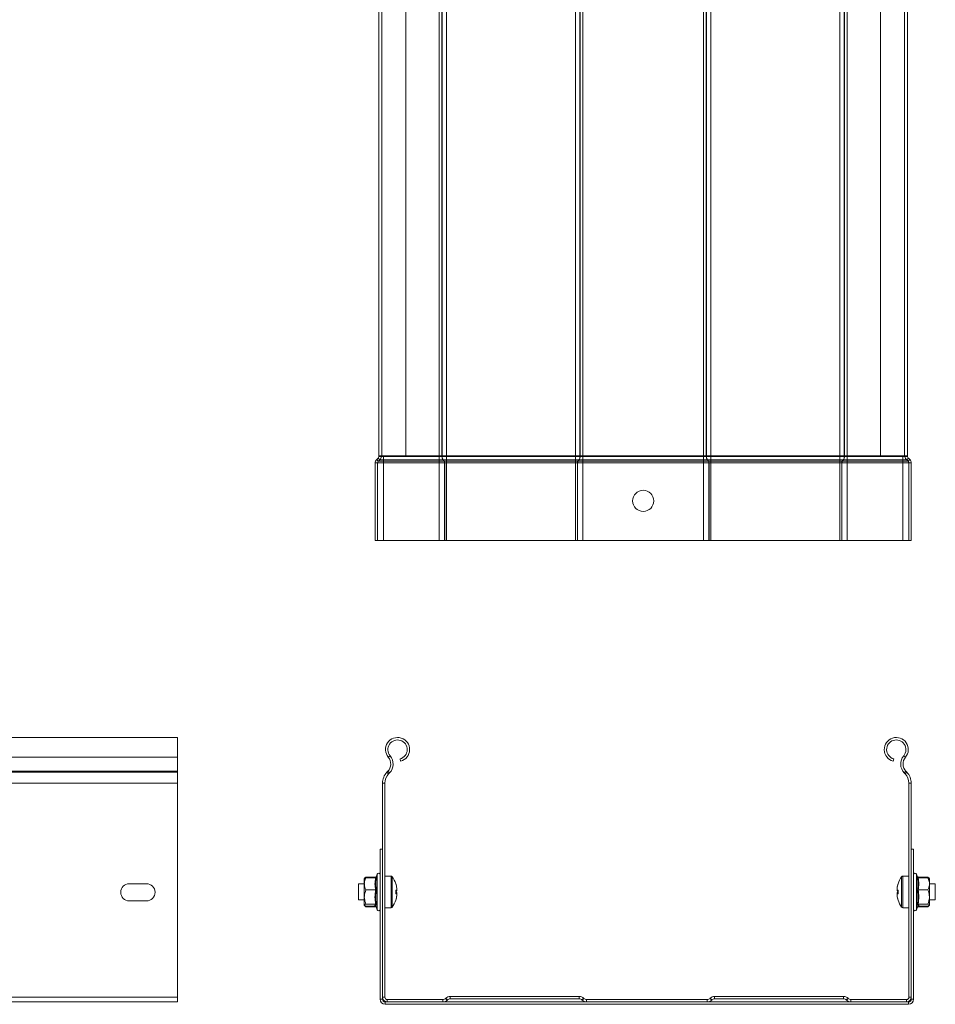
# Model space of a CAD drawing. Header units: millimetres. Extents: x 256 to 1193, y -1997 to 462.
# Tile 7 of 16: x 847 to 1193, y -1256 to -884. Entities that reach past the tile are written whole.
import ezdxf

# ---------------------------------------------------------------- set-up
doc = ezdxf.new("R2010")
doc.units = ezdxf.units.MM
doc.linetypes.add('K5LT32768', pattern=[0])
doc.linetypes.add('K5LT32769', pattern=[0])

msp = doc.modelspace()

# ---------------------------------------------------------------- linework, layer by layer
at = {"color": 7, "linetype": 'K5LT32768', "lineweight": 15}
for p, q in [((982.54, -1048.8), (982.54, -780.8)), ((983.67, -780.8), (983.67, -1048.8)), ((992.77, -1048.8), (992.77, -780.8)), ((1005.35, -1048.8), (1005.35, -780.8)), ((1006.41, -1048.8), (1006.41, -780.8)), ((1006.47, -1048.8), (1006.47, -780.8)), ((1008.16, -1048.8), (1008.16, -780.8)), ((1056.92, -1048.8), (1056.92, -780.8)), ((1058.62, -1048.8), (1058.62, -780.8)), ((1058.68, -1048.8), (1058.68, -780.8)), ((1059.74, -1048.8), (1059.74, -780.8)), ((1105.35, -1048.8), (1105.35, -780.8)), ((1106.41, -1048.8), (1106.41, -780.8)), ((1106.47, -1048.8), (1106.47, -780.8)), ((1108.16, -1048.8), (1108.16, -780.8)), ((1156.92, -1048.8), (1156.92, -780.8)), ((1158.62, -1048.8), (1158.62, -780.8)), ((1158.68, -1048.8), (1158.68, -780.8)), ((1159.74, -1048.8), (1159.74, -780.8)), ((1172.32, -780.8), (1172.32, -1048.8)), ((1181.42, -1048.8), (1181.42, -780.8)), ((1182.54, -1048.8), (1182.54, -780.8)), ((982.25, -1049.67), (981.73, -1050.14)), ((982.34, -1050.8), (981.73, -1050.14)), ((982.85, -1050.33), (982.25, -1049.67)), ((983.67, -1048.8), (982.54, -1048.8)), ((982.54, -1048.8), (982.54, -1049)), ((983.44, -1049), (982.54, -1049)), ((983.44, -1048.8), (983.44, -1049)), ((983.44, -1049), (984.34, -1049)), ((992.77, -1048.8), (983.67, -1048.8)), ((984.34, -1048.8), (984.34, -1049)), ((984.34, -1049), (984.34, -1050.33)), ((984.34, -1049), (1005.35, -1049)), ((992.77, -1048.8), (1005.35, -1048.8)), ((1005.35, -1048.8), (1006.41, -1048.8)), ((1005.35, -1048.8), (1005.35, -1049)), ((1005.35, -1049), (1005.35, -1050.33)), ((1005.35, -1049), (1006.41, -1049)), ((1006.41, -1048.8), (1006.47, -1048.8)), ((1006.41, -1048.8), (1006.41, -1049)), ((1006.41, -1049), (1006.47, -1049)), ((1006.47, -1048.8), (1008.16, -1048.8)), ((1006.47, -1048.8), (1006.47, -1049)), ((1006.47, -1049), (1008.16, -1049)), ((1008.16, -1048.8), (1056.92, -1048.8)), ((1008.16, -1048.8), (1008.16, -1049)), ((1008.16, -1049), (1056.92, -1049)), ((1008.16, -1049), (1008.16, -1050.33)), ((1056.92, -1048.8), (1058.62, -1048.8)), ((1056.92, -1048.8), (1056.92, -1049)), ((1056.92, -1049), (1058.62, -1049)), ((1056.92, -1049), (1056.92, -1050.33)), ((1058.62, -1048.8), (1058.68, -1048.8)), ((1058.62, -1048.8), (1058.62, -1049)), ((1058.62, -1049), (1058.68, -1049)), ((1058.68, -1048.8), (1059.74, -1048.8)), ((1058.68, -1048.8), (1058.68, -1049)), ((1058.68, -1049), (1059.74, -1049)), ((1059.74, -1048.8), (1105.35, -1048.8)), ((1059.74, -1048.8), (1059.74, -1049)), ((1059.74, -1049), (1059.74, -1050.33)), ((1059.74, -1049), (1105.35, -1049)), ((1105.35, -1048.8), (1106.41, -1048.8)), ((1105.35, -1048.8), (1105.35, -1049)), ((1105.35, -1049), (1105.35, -1050.33)), ((1105.35, -1049), (1106.41, -1049)), ((1106.41, -1048.8), (1106.47, -1048.8)), ((1106.41, -1048.8), (1106.41, -1049)), ((1106.41, -1049), (1106.47, -1049)), ((1106.47, -1048.8), (1108.16, -1048.8)), ((1106.47, -1048.8), (1106.47, -1049)), ((1106.47, -1049), (1108.16, -1049)), ((1108.16, -1048.8), (1156.92, -1048.8)), ((1108.16, -1048.8), (1108.16, -1049)), ((1108.16, -1049), (1156.92, -1049)), ((1108.16, -1049), (1108.16, -1050.33)), ((1156.92, -1048.8), (1158.62, -1048.8)), ((1156.92, -1048.8), (1156.92, -1049)), ((1156.92, -1049), (1158.62, -1049)), ((1156.92, -1049), (1156.92, -1050.33)), ((1158.62, -1048.8), (1158.68, -1048.8)), ((1158.62, -1048.8), (1158.62, -1049)), ((1158.62, -1049), (1158.68, -1049)), ((1158.68, -1048.8), (1159.74, -1048.8)), ((1158.68, -1048.8), (1158.68, -1049)), ((1158.68, -1049), (1159.74, -1049)), ((1159.74, -1048.8), (1172.32, -1048.8)), ((1159.74, -1048.8), (1159.74, -1049)), ((1159.74, -1049), (1159.74, -1050.33)), ((1159.74, -1049), (1180.74, -1049)), ((1181.42, -1048.8), (1172.32, -1048.8)), ((1180.74, -1048.8), (1180.74, -1049)), ((1180.74, -1049), (1180.74, -1050.33)), ((1180.74, -1049), (1181.64, -1049)), ((1182.54, -1048.8), (1181.42, -1048.8)), ((1181.64, -1048.8), (1181.64, -1049)), ((1181.64, -1049), (1182.54, -1049)), ((1182.23, -1050.33), (1182.84, -1049.67)), ((1182.54, -1048.8), (1182.54, -1049)), ((1182.75, -1050.8), (1183.35, -1050.14)), ((1182.84, -1049.67), (1183.35, -1050.14)), ((982.04, -1051.47), (981.14, -1051.47)), ((981.14, -1051.47), (981.14, -1080.8)), ((982.04, -1051.47), (982.04, -1080.8)), ((982.04, -1051.47), (984.34, -1051.47)), ((982.85, -1050.33), (982.34, -1050.8)), ((982.34, -1050.8), (984.34, -1050.8)), ((982.85, -1050.33), (984.34, -1050.33)), ((984.34, -1050.33), (984.34, -1050.8)), ((984.34, -1050.33), (1005.35, -1050.33)), ((984.34, -1050.8), (984.34, -1051.47)), ((984.34, -1050.8), (1005.35, -1050.8)), ((984.34, -1051.47), (984.34, -1080.8)), ((984.34, -1051.47), (1005.35, -1051.47)), ((1005.35, -1050.33), (1006.82, -1050.33)), ((1005.35, -1050.33), (1005.35, -1050.8)), ((1005.35, -1050.8), (1007.19, -1050.8)), ((1005.35, -1050.8), (1005.35, -1051.47)), ((1005.35, -1051.47), (1007.4, -1051.47)), ((1005.35, -1051.47), (1005.35, -1080.8)), ((1006.82, -1050.33), (1006.88, -1050.33)), ((1006.82, -1050.33), (1007.19, -1050.8)), ((1006.88, -1050.33), (1008.16, -1050.33)), ((1006.88, -1050.33), (1007.25, -1050.8)), ((1007.19, -1050.8), (1007.25, -1050.8)), ((1007.25, -1050.8), (1008.16, -1050.8)), ((1007.4, -1051.47), (1007.46, -1051.47)), ((1007.4, -1051.47), (1007.4, -1080.8)), ((1007.46, -1051.47), (1008.16, -1051.47)), ((1007.46, -1051.47), (1007.46, -1080.8)), ((1008.16, -1050.33), (1056.92, -1050.33)), ((1008.16, -1050.33), (1008.16, -1050.8)), ((1008.16, -1050.8), (1056.92, -1050.8)), ((1008.16, -1050.8), (1008.16, -1051.47)), ((1008.16, -1051.47), (1056.92, -1051.47)), ((1008.16, -1051.47), (1008.16, -1080.8)), ((1056.92, -1050.33), (1058.2, -1050.33)), ((1056.92, -1050.33), (1056.92, -1050.8)), ((1056.92, -1050.8), (1057.84, -1050.8)), ((1056.92, -1050.8), (1056.92, -1051.47)), ((1056.92, -1051.47), (1057.63, -1051.47)), ((1056.92, -1051.47), (1056.92, -1080.8)), ((1057.63, -1051.47), (1057.63, -1080.8)), ((1057.63, -1051.47), (1057.69, -1051.47)), ((1057.69, -1051.47), (1059.74, -1051.47)), ((1057.69, -1051.47), (1057.69, -1080.8)), ((1058.2, -1050.33), (1057.84, -1050.8)), ((1057.84, -1050.8), (1057.89, -1050.8)), ((1058.26, -1050.33), (1057.89, -1050.8)), ((1057.89, -1050.8), (1059.74, -1050.8)), ((1058.2, -1050.33), (1058.26, -1050.33)), ((1058.26, -1050.33), (1059.74, -1050.33)), ((1059.74, -1050.33), (1059.74, -1050.8)), ((1059.74, -1050.33), (1105.35, -1050.33)), ((1059.74, -1050.8), (1059.74, -1051.47)), ((1059.74, -1050.8), (1105.35, -1050.8)), ((1059.74, -1051.47), (1059.74, -1080.8)), ((1059.74, -1051.47), (1105.35, -1051.47)), ((1105.35, -1050.33), (1106.82, -1050.33)), ((1105.35, -1050.33), (1105.35, -1050.8)), ((1105.35, -1050.8), (1107.19, -1050.8)), ((1105.35, -1050.8), (1105.35, -1051.47)), ((1105.35, -1051.47), (1107.4, -1051.47)), ((1105.35, -1051.47), (1105.35, -1080.8)), ((1106.82, -1050.33), (1106.88, -1050.33)), ((1106.82, -1050.33), (1107.19, -1050.8)), ((1106.88, -1050.33), (1108.16, -1050.33)), ((1106.88, -1050.33), (1107.25, -1050.8)), ((1107.19, -1050.8), (1107.25, -1050.8)), ((1107.25, -1050.8), (1108.16, -1050.8)), ((1107.4, -1051.47), (1107.46, -1051.47)), ((1107.4, -1051.47), (1107.4, -1080.8)), ((1107.46, -1051.47), (1108.16, -1051.47)), ((1107.46, -1051.47), (1107.46, -1080.8)), ((1108.16, -1050.33), (1156.92, -1050.33)), ((1108.16, -1050.33), (1108.16, -1050.8)), ((1108.16, -1050.8), (1156.92, -1050.8)), ((1108.16, -1050.8), (1108.16, -1051.47)), ((1108.16, -1051.47), (1156.92, -1051.47)), ((1108.16, -1051.47), (1108.16, -1080.8)), ((1156.92, -1050.33), (1158.2, -1050.33)), ((1156.92, -1050.33), (1156.92, -1050.8)), ((1156.92, -1050.8), (1157.84, -1050.8)), ((1156.92, -1050.8), (1156.92, -1051.47)), ((1156.92, -1051.47), (1157.63, -1051.47)), ((1156.92, -1051.47), (1156.92, -1080.8)), ((1157.63, -1051.47), (1157.63, -1080.8)), ((1157.63, -1051.47), (1157.69, -1051.47)), ((1157.69, -1051.47), (1159.74, -1051.47)), ((1157.69, -1051.47), (1157.69, -1080.8)), ((1158.2, -1050.33), (1157.84, -1050.8)), ((1157.84, -1050.8), (1157.89, -1050.8)), ((1158.26, -1050.33), (1157.89, -1050.8)), ((1157.89, -1050.8), (1159.74, -1050.8)), ((1158.2, -1050.33), (1158.26, -1050.33)), ((1158.26, -1050.33), (1159.74, -1050.33)), ((1159.74, -1050.33), (1159.74, -1050.8)), ((1159.74, -1050.33), (1180.74, -1050.33)), ((1159.74, -1050.8), (1159.74, -1051.47)), ((1159.74, -1050.8), (1180.74, -1050.8)), ((1159.74, -1051.47), (1159.74, -1080.8)), ((1159.74, -1051.47), (1180.74, -1051.47)), ((1180.74, -1050.33), (1180.74, -1050.8)), ((1180.74, -1050.33), (1182.23, -1050.33)), ((1180.74, -1050.8), (1180.74, -1051.47)), ((1180.74, -1050.8), (1182.75, -1050.8)), ((1180.74, -1051.47), (1183.04, -1051.47)), ((1180.74, -1051.47), (1180.74, -1080.8)), ((1182.23, -1050.33), (1182.75, -1050.8)), ((1183.04, -1051.47), (1183.94, -1051.47)), ((1183.04, -1051.47), (1183.04, -1080.8)), ((1183.94, -1051.47), (1183.94, -1080.8)), ((982.04, -1080.8), (981.14, -1080.8)), ((982.04, -1080.8), (984.34, -1080.8)), ((984.34, -1080.8), (1005.35, -1080.8)), ((1005.35, -1080.8), (1007.4, -1080.8)), ((1007.4, -1080.8), (1007.46, -1080.8)), ((1007.46, -1080.8), (1008.16, -1080.8)), ((1008.16, -1080.8), (1056.92, -1080.8)), ((1056.92, -1080.8), (1057.63, -1080.8)), ((1057.63, -1080.8), (1057.69, -1080.8)), ((1057.69, -1080.8), (1059.74, -1080.8)), ((1059.74, -1080.8), (1105.35, -1080.8)), ((1105.35, -1080.8), (1107.4, -1080.8)), ((1107.4, -1080.8), (1107.46, -1080.8)), ((1107.46, -1080.8), (1108.16, -1080.8)), ((1108.16, -1080.8), (1156.92, -1080.8)), ((1156.92, -1080.8), (1157.63, -1080.8)), ((1157.63, -1080.8), (1157.69, -1080.8)), ((1157.69, -1080.8), (1159.74, -1080.8)), ((1159.74, -1080.8), (1180.74, -1080.8)), ((1180.74, -1080.8), (1183.04, -1080.8)), ((1183.04, -1080.8), (1183.94, -1080.8)), ((906.38, -1155.31), (581.38, -1155.31)), ((906.38, -1162.77), (906.38, -1155.31)), ((581.38, -1162.77), (906.38, -1162.77)), ((906.38, -1168.08), (906.38, -1162.77)), ((986.12, -1162.77), (986.81, -1162.2)), ((990.79, -1164.26), (990.56, -1163.39)), ((1177.09, -1164.26), (1177.32, -1163.39)), ((1181.77, -1162.77), (1181.08, -1162.2)), ((581.38, -1168.08), (906.38, -1168.08)), ((581.38, -1168.44), (906.38, -1168.44)), ((906.38, -1168.44), (906.38, -1168.08)), ((906.38, -1172.57), (906.38, -1168.44)), ((985.59, -1168.44), (985.94, -1168.08)), ((985.59, -1168.44), (986.24, -1169.06)), ((985.94, -1168.08), (986.59, -1168.7)), ((986.24, -1169.06), (986.59, -1168.7)), ((1181.95, -1168.08), (1181.29, -1168.7)), ((1181.29, -1168.7), (1181.64, -1169.06)), ((1182.29, -1168.44), (1181.64, -1169.06)), ((1181.95, -1168.08), (1182.29, -1168.44)), ((581.38, -1172.57), (906.38, -1172.57)), ((906.38, -1253.51), (906.38, -1172.57)), ((983.94, -1253.51), (983.94, -1172.57)), ((983.94, -1172.57), (984.84, -1172.57)), ((984.84, -1253.51), (984.84, -1172.57)), ((1183.04, -1172.57), (1183.04, -1253.51)), ((1183.94, -1172.57), (1183.04, -1172.57)), ((1183.94, -1172.57), (1183.94, -1253.51)), ((983.04, -1197.59), (983.94, -1197.59)), ((983.04, -1197.59), (983.04, -1254.31)), ((1183.94, -1197.59), (1184.84, -1197.59)), ((1184.84, -1254.31), (1184.84, -1197.59)), ((977.26, -1208.43), (977.04, -1208.71)), ((977.04, -1210.65), (977.04, -1208.71)), ((977.64, -1208.08), (977.53, -1208.29)), ((981.33, -1208.08), (977.64, -1208.08)), ((981.33, -1208.37), (977.64, -1208.37)), ((981.94, -1206.99), (981.45, -1208.35)), ((987.17, -1207.71), (984.84, -1207.71)), ((1183.04, -1207.71), (1180.72, -1207.71)), ((1186.44, -1208.35), (1185.94, -1206.99)), ((1186.56, -1208.08), (1190.24, -1208.08)), ((1186.56, -1208.37), (1190.24, -1208.37)), ((1190.24, -1208.08), (1190.31, -1208.22)), ((1190.24, -1208.08), (1190.54, -1208.47)), ((1190.84, -1208.71), (1190.61, -1208.42)), ((1190.84, -1210.65), (1190.84, -1208.71)), ((888.13, -1210.59), (894.63, -1210.59)), ((977.04, -1210.71), (974.84, -1210.71)), ((974.84, -1210.71), (974.84, -1216.71)), ((977.04, -1210.65), (977.04, -1215.6)), ((981.33, -1212.93), (977.64, -1212.93)), ((989.33, -1213), (988.93, -1213)), ((989.33, -1212.38), (989.33, -1212.25)), ((989.33, -1212.38), (989.33, -1213)), ((989.33, -1213), (989.33, -1213.32)), ((1178.56, -1212.25), (1178.56, -1212.38)), ((1178.56, -1213), (1178.56, -1212.38)), ((1178.96, -1213), (1178.56, -1213)), ((1178.56, -1213.32), (1178.56, -1213)), ((1186.56, -1212.93), (1190.24, -1212.93)), ((1190.84, -1210.65), (1190.84, -1215.6)), ((1193.04, -1210.71), (1190.84, -1210.71)), ((1193.04, -1213.71), (1193.04, -1210.71)), ((1193.04, -1216.71), (1193.04, -1213.71)), ((894.63, -1217.09), (888.13, -1217.09)), ((974.84, -1216.71), (977.04, -1216.71)), ((977.04, -1215.6), (977.04, -1218.67)), ((988.93, -1214.11), (989.33, -1214.11)), ((988.93, -1214.42), (989.33, -1214.42)), ((989.33, -1214.42), (989.33, -1214.11)), ((989.33, -1214.42), (989.33, -1215.05)), ((989.33, -1215.05), (989.33, -1215.18)), ((1178.56, -1214.11), (1178.56, -1214.42)), ((1178.56, -1214.11), (1178.96, -1214.11)), ((1178.56, -1215.05), (1178.56, -1214.42)), ((1178.56, -1214.42), (1178.96, -1214.42)), ((1178.56, -1215.18), (1178.56, -1215.05)), ((1190.84, -1218.67), (1190.84, -1215.6)), ((1190.84, -1216.71), (1193.04, -1216.71)), ((977.04, -1218.71), (977.26, -1219)), ((981.33, -1218.28), (977.64, -1218.28)), ((981.33, -1219.06), (977.64, -1219.06)), ((981.33, -1219.35), (977.64, -1219.35)), ((981.42, -1219.01), (981.94, -1220.44)), ((984.84, -1219.71), (987.17, -1219.71)), ((1180.72, -1219.71), (1183.04, -1219.71)), ((1185.94, -1220.44), (1186.46, -1219.03)), ((1186.45, -1219.02), (1186.45, -1219.02)), ((1186.56, -1218.28), (1190.24, -1218.28)), ((1186.56, -1219.06), (1190.24, -1219.06)), ((1186.56, -1219.35), (1190.24, -1219.35)), ((1190.24, -1219.35), (1190.54, -1218.96)), ((1190.61, -1219.01), (1190.84, -1218.71)), ((906.38, -1255.31), (906.38, -1253.51)), ((983.04, -1254.31), (983.94, -1254.31)), ((983.94, -1253.51), (984.84, -1253.51)), ((983.94, -1253.51), (983.94, -1254.31)), ((985.74, -1255.31), (985.74, -1254.41)), ((1006.75, -1254.41), (985.74, -1254.41)), ((1006.75, -1255.31), (1006.75, -1254.41)), ((1007.87, -1253.92), (1007.81, -1253.98)), ((1008.44, -1254.61), (1007.81, -1253.98)), ((1008.5, -1254.55), (1007.87, -1253.92)), ((1008.5, -1254.55), (1008.44, -1254.61)), ((1009.56, -1254.11), (1009.56, -1253.21)), ((1058.32, -1253.21), (1009.56, -1253.21)), ((1058.32, -1254.11), (1009.56, -1254.11)), ((1058.32, -1254.11), (1058.32, -1253.21)), ((1059.38, -1254.55), (1060.02, -1253.92)), ((1059.44, -1254.61), (1059.38, -1254.55)), ((1059.44, -1254.61), (1060.08, -1253.98)), ((1060.08, -1253.98), (1060.02, -1253.92)), ((1061.14, -1255.31), (1061.14, -1254.41)), ((1106.75, -1254.41), (1061.14, -1254.41)), ((1106.75, -1255.31), (1106.75, -1254.41)), ((1107.87, -1253.92), (1107.81, -1253.98)), ((1108.44, -1254.61), (1107.81, -1253.98)), ((1108.5, -1254.55), (1107.87, -1253.92)), ((1108.5, -1254.55), (1108.44, -1254.61)), ((1109.56, -1254.11), (1109.56, -1253.21)), ((1158.32, -1253.21), (1109.56, -1253.21)), ((1158.32, -1254.11), (1109.56, -1254.11)), ((1158.32, -1254.11), (1158.32, -1253.21)), ((1159.38, -1254.55), (1160.02, -1253.92)), ((1159.44, -1254.61), (1159.38, -1254.55)), ((1159.44, -1254.61), (1160.08, -1253.98)), ((1160.08, -1253.98), (1160.02, -1253.92)), ((1161.14, -1255.31), (1161.14, -1254.41)), ((1182.14, -1254.41), (1161.14, -1254.41)), ((1182.14, -1255.31), (1182.14, -1254.41)), ((1183.94, -1253.51), (1183.04, -1253.51)), ((1183.94, -1254.31), (1183.94, -1253.51)), ((1183.94, -1254.31), (1184.84, -1254.31)), ((676.38, -1255.31), (906.38, -1255.31)), ((984.94, -1255.31), (984.94, -1256.21)), ((984.94, -1255.31), (985.74, -1255.31)), ((984.94, -1256.21), (1182.94, -1256.21)), ((1006.75, -1255.31), (985.74, -1255.31)), ((1006.75, -1255.31), (1061.14, -1255.31)), ((1106.75, -1255.31), (1061.14, -1255.31)), ((1106.75, -1255.31), (1161.14, -1255.31)), ((1182.14, -1255.31), (1161.14, -1255.31)), ((1182.14, -1255.31), (1182.94, -1255.31)), ((1182.94, -1256.21), (1182.94, -1255.31))]:
    msp.add_line(p, q, dxfattribs=at)
at = {"color": 8, "linetype": 'K5LT32769', "lineweight": 15, "true_color": 0x808080}
for p, q in [((981.28, -1208.39), (981.33, -1208.08)), ((981.53, -1208.31), (981.7, -1208.1)), ((981.94, -1220.44), (981.94, -1206.99)), ((987.17, -1207.71), (987.17, -1219.71)), ((987.61, -1207.94), (987.61, -1219.49)), ((1180.28, -1213.71), (1180.28, -1207.94)), ((1180.72, -1213.71), (1180.72, -1207.71)), ((1185.94, -1206.99), (1185.94, -1209.59)), ((1185.94, -1209.59), (1185.94, -1220.44)), ((1186.56, -1208.08), (1186.61, -1208.44)), ((1180.28, -1219.49), (1180.28, -1213.71)), ((1180.72, -1219.71), (1180.72, -1213.71)), ((981.33, -1219.35), (981.24, -1219.06)), ((1186.65, -1219.06), (1186.56, -1219.35)), ((676.38, -1253.51), (906.38, -1253.51))]:
    msp.add_line(p, q, dxfattribs=at)
at = {"color": 7, "linetype": 'K5LT32768', "const_width": 0.15}
for points in [[(988.95, -1216.82), (988.95, -1216.82), (988.94, -1216.82), (988.94, -1216.81), (988.93, -1216.81)], [(1178.96, -1216.81), (1178.95, -1216.81), (1178.94, -1216.82), (1178.94, -1216.82), (1178.94, -1216.82)]]:
    msp.add_lwpolyline(points, dxfattribs=at)
at = {"color": 7, "linetype": 'K5LT32768', "lineweight": 15}
msp.add_circle((1082.54, -1065.8), 4, dxfattribs=at)
for centre, radius, start, end in [((982.94, -1051.47), 1.8, 132.3141, 180), ((981.64, -1049), 0.9, 312.3141, 0), ((981.64, -1049), 1.8, 312.3141, 0), ((1008.6, -1049.05), 2.19, 178.806, 215.9023), ((1008.66, -1049.05), 2.19, 178.8064, 215.9032), ((1056.43, -1049.05), 2.19, 324.0973, 1.1938), ((1056.48, -1049.05), 2.19, 324.0959, 1.1952), ((1108.6, -1049.05), 2.19, 178.8058, 215.9031), ((1108.66, -1049.05), 2.19, 178.8056, 215.9027), ((1156.43, -1049.05), 2.19, 324.097, 1.1942), ((1156.48, -1049.05), 2.19, 324.0973, 1.1941), ((1183.44, -1049), 1.8, 180, 227.6859), ((1183.44, -1049), 0.9, 180, 227.6859), ((1182.14, -1051.47), 1.8, 0, 47.6859), ((982.94, -1051.47), 0.9, 132.3141, 180), ((1006.3, -1051.45), 1.1, 358.8064, 35.9057), ((1006.36, -1051.45), 1.1, 358.8057, 35.9041), ((1058.72, -1051.45), 1.1, 144.0959, 181.1943), ((1058.78, -1051.45), 1.1, 144.0959, 181.1943), ((1106.3, -1051.45), 1.1, 358.8048, 35.905), ((1106.36, -1051.45), 1.1, 358.8041, 35.9057), ((1158.72, -1051.45), 1.1, 144.0944, 181.1955), ((1158.78, -1051.45), 1.1, 144.0944, 181.1955), ((1182.14, -1051.47), 0.9, 0, 47.6859), ((989.62, -1159.86), 4.55, 285, 219.6825), ((989.62, -1159.86), 3.65, 285, 219.6825), ((1178.27, -1159.86), 4.55, 320.3175, 255), ((1178.27, -1159.86), 3.65, 320.3175, 255), ((983.04, -1165.32), 4, 316.4642, 39.6825), ((983.04, -1165.32), 4.9, 316.4642, 39.6825), ((1184.85, -1165.32), 4.9, 140.3175, 223.5358), ((1184.85, -1165.32), 4, 140.3175, 223.5358), ((989.94, -1172.57), 6, 136.4642, 180), ((989.94, -1172.57), 5.1, 136.4642, 180), ((1177.94, -1172.57), 5.1, 0, 43.5358), ((1177.94, -1172.57), 6, 0, 43.5358), ((982.47, -1207.18), 0.567, 0, 160), ((987.17, -1208.25), 0.54, 35.2515, 90), ((979.44, -1213.71), 10, 18.0819, 35.2515), ((1188.44, -1213.71), 10, 144.7485, 161.9181), ((1180.72, -1208.25), 0.54, 90, 144.7485), ((1185.41, -1207.18), 0.567, 20, 180), ((888.13, -1213.84), 3.25, 90, 270), ((894.63, -1213.84), 3.25, 270, 90), ((979.91, -1213.56), 9.51, 7.9111, 18.507), ((980.8, -1194.29), 18.24, 296.4651, 296.5452), ((979.44, -1213.71), 9.97, 7.7067, 18.0605), ((977.9, -1213.71), 11.05, 356.3164, 3.6836), ((988.2, -1212.57), 1.36, 302.5116, 326.3987), ((988.2, -1214.86), 1.36, 33.6013, 57.4884), ((988.42, -1210.69), 0.526, 359.7017, 8.3855), ((1187.98, -1213.56), 9.51, 161.4927, 172.0891), ((1188.44, -1213.71), 9.97, 161.9395, 172.2933), ((1179.69, -1212.57), 1.36, 213.6008, 237.4891), ((1179.69, -1214.86), 1.36, 122.5109, 146.3992), ((1179.13, -1210.24), 0.416, 241.7419, 245.2543), ((1179.45, -1210.69), 0.515, 171.5242, 180.3959), ((1189.99, -1213.71), 11.05, 176.3161, 183.6839), ((979.44, -1213.71), 10, 324.7485, 341.9181), ((979.44, -1213.71), 9.97, 341.9395, 352.2933), ((979.91, -1213.87), 9.51, 341.493, 352.0889), ((978.15, -1214.42), 10.8, 359.9499, 1.5905), ((1188.44, -1213.71), 9.97, 187.7067, 198.0605), ((1187.98, -1213.87), 9.51, 187.9109, 198.5073), ((1189.48, -1214.41), 10.55, 178.3915, 180.0719), ((1188.44, -1213.71), 10, 198.0819, 215.2515), ((982.47, -1220.25), 0.567, 200, 0), ((987.17, -1219.17), 0.54, 270, 324.7485), ((1180.72, -1219.17), 0.54, 215.2515, 270), ((1185.41, -1220.25), 0.567, 180, 340), ((984.94, -1254.31), 1.9, 180, 270), ((985.74, -1253.51), 1.8, 180, 270), ((984.94, -1254.31), 1, 180, 270), ((985.74, -1253.51), 0.9, 180, 270), ((1006.75, -1252.91), 1.5, 270, 315), ((1006.75, -1252.91), 2.4, 270, 315), ((1009.56, -1255.61), 2.4, 90, 135), ((1009.56, -1255.61), 1.5, 90, 135), ((1058.32, -1255.61), 2.4, 45, 90), ((1058.32, -1255.61), 1.5, 45, 90), ((1061.14, -1252.91), 2.4, 225, 270), ((1061.14, -1252.91), 1.5, 225, 270), ((1106.75, -1252.91), 1.5, 270, 315), ((1106.75, -1252.91), 2.4, 270, 315), ((1109.56, -1255.61), 2.4, 90, 135), ((1109.56, -1255.61), 1.5, 90, 135), ((1158.32, -1255.61), 2.4, 45, 90), ((1158.32, -1255.61), 1.5, 45, 90), ((1161.14, -1252.91), 2.4, 225, 270), ((1161.14, -1252.91), 1.5, 225, 270), ((1182.14, -1253.51), 0.9, 270, 0), ((1182.14, -1253.51), 1.8, 270, 0), ((1182.94, -1254.31), 1.9, 270, 0), ((1182.94, -1254.31), 1, 270, 0)]:
    msp.add_arc(centre, radius, start, end, dxfattribs=at)
for points, knots in [([(977.64, -1208.37), (977.55, -1208.56), (977.2, -1209.29), (977.11, -1210.07), (977.04, -1210.65)], [0, 0, 0, 0, 0.263249, 1, 1, 1, 1]), ([(977.04, -1208.76), (977.12, -1208.65), (977.22, -1208.52), (977.57, -1208.39), (977.64, -1208.37)], [0, 0, 0, 0, 0.801463, 1, 1, 1, 1]), ([(977.31, -1208.47), (977.34, -1208.4), (977.4, -1208.26), (977.57, -1208.13), (977.64, -1208.08)], [0, 0, 0, 0, 0.566808, 1, 1, 1, 1]), ([(981.33, -1212.93), (981.2, -1212.18), (980.93, -1210.66), (981.19, -1209.14), (981.33, -1208.37)], [0, 0, 0, 0, 0.49215, 1, 1, 1, 1]), ([(981.59, -1207.96), (981.57, -1207.97), (981.54, -1208.02), (981.44, -1208.07), (981.37, -1208.07), (981.33, -1208.08)], [0, 0, 0, 0, 0.198402, 0.598371, 1, 1, 1, 1]), ([(981.7, -1208.1), (981.7, -1208.1), (981.69, -1208.14), (981.64, -1208.21), (981.55, -1208.3), (981.45, -1208.36), (981.37, -1208.37), (981.33, -1208.37)], [0, 0, 0, 0, 0.007898, 0.267529, 0.52861, 0.763821, 1, 1, 1, 1]), ([(981.7, -1208.1), (981.66, -1208.29), (981.45, -1209.23), (981.3, -1210.85), (981.58, -1212.25), (981.7, -1212.89)], [0, 0, 0, 0, 0.118082, 0.592257, 1, 1, 1, 1]), ([(1186.18, -1212.89), (1186.22, -1212.71), (1186.43, -1211.78), (1186.58, -1210.16), (1186.31, -1208.75), (1186.18, -1208.1)], [0, 0, 0, 0, 0.118085, 0.592259, 1, 1, 1, 1]), ([(1186.56, -1208.37), (1186.52, -1208.37), (1186.44, -1208.36), (1186.33, -1208.3), (1186.24, -1208.21), (1186.2, -1208.14), (1186.18, -1208.1), (1186.18, -1208.1)], [0, 0, 0, 0, 0.236184, 0.471405, 0.732471, 0.992096, 1, 1, 1, 1]), ([(1186.56, -1208.08), (1186.52, -1208.07), (1186.44, -1208.07), (1186.35, -1208.02), (1186.31, -1207.97), (1186.3, -1207.96)], [0, 0, 0, 0, 0.401627, 0.801603, 1, 1, 1, 1]), ([(1186.56, -1208.37), (1186.69, -1209.12), (1186.96, -1210.64), (1186.69, -1212.16), (1186.56, -1212.93)], [0, 0, 0, 0, 0.492147, 1, 1, 1, 1]), ([(1190.24, -1208.37), (1190.33, -1208.56), (1190.68, -1209.29), (1190.77, -1210.07), (1190.84, -1210.65)], [0, 0, 0, 0, 0.26325, 1, 1, 1, 1]), ([(1190.24, -1208.37), (1190.52, -1208.48), (1190.83, -1208.61), (1190.84, -1208.75), (1190.84, -1208.76)], [0, 0, 0, 0, 0.896035, 1, 1, 1, 1]), ([(977.04, -1210.65), (977.05, -1210.77), (977.07, -1211.52), (977.33, -1212.29), (977.63, -1212.91), (977.64, -1212.93)], [0, 0, 0, 0, 0.148484, 0.965567, 1, 1, 1, 1]), ([(977.64, -1212.93), (977.37, -1213.72), (977.06, -1214.6), (977.04, -1215.51), (977.04, -1215.6)], [0, 0, 0, 0, 0.89604, 1, 1, 1, 1]), ([(981.33, -1218.28), (981.2, -1217.4), (980.93, -1215.62), (981.19, -1213.84), (981.33, -1212.93)], [0, 0, 0, 0, 0.492148, 1, 1, 1, 1]), ([(981.7, -1212.89), (981.7, -1212.89), (981.69, -1212.9), (981.64, -1212.91), (981.55, -1212.92), (981.45, -1212.93), (981.37, -1212.93), (981.33, -1212.93)], [0, 0, 0, 0, 0.007941, 0.267536, 0.528628, 0.763822, 1, 1, 1, 1]), ([(981.7, -1212.89), (981.66, -1213.11), (981.45, -1214.2), (981.3, -1216.1), (981.58, -1217.75), (981.7, -1218.51)], [0, 0, 0, 0, 0.118084, 0.592259, 1, 1, 1, 1]), ([(1186.18, -1218.51), (1186.22, -1218.29), (1186.43, -1217.19), (1186.58, -1215.29), (1186.31, -1213.65), (1186.18, -1212.89)], [0, 0, 0, 0, 0.118082, 0.592258, 1, 1, 1, 1]), ([(1186.56, -1212.93), (1186.52, -1212.93), (1186.44, -1212.93), (1186.33, -1212.92), (1186.24, -1212.91), (1186.2, -1212.9), (1186.18, -1212.89), (1186.18, -1212.89)], [0, 0, 0, 0, 0.236183, 0.471386, 0.732465, 0.992053, 1, 1, 1, 1]), ([(1186.56, -1212.93), (1186.69, -1213.81), (1186.96, -1215.59), (1186.69, -1217.37), (1186.56, -1218.28)], [0, 0, 0, 0, 0.49215, 1, 1, 1, 1]), ([(1190.84, -1210.65), (1190.84, -1210.77), (1190.82, -1211.52), (1190.56, -1212.29), (1190.25, -1212.91), (1190.24, -1212.93)], [0, 0, 0, 0, 0.148484, 0.965566, 1, 1, 1, 1]), ([(1190.84, -1215.6), (1190.76, -1214.87), (1190.66, -1213.96), (1190.31, -1213.1), (1190.24, -1212.93)], [0, 0, 0, 0, 0.801461, 1, 1, 1, 1]), ([(977.04, -1215.6), (977.12, -1216.34), (977.22, -1217.25), (977.57, -1218.11), (977.64, -1218.28)], [0, 0, 0, 0, 0.801462, 1, 1, 1, 1]), ([(1190.24, -1218.28), (1190.52, -1217.49), (1190.83, -1216.61), (1190.84, -1215.7), (1190.84, -1215.6)], [0, 0, 0, 0, 0.896036, 1, 1, 1, 1]), ([(977.64, -1218.28), (977.37, -1218.39), (977.06, -1218.52), (977.04, -1218.65), (977.04, -1218.67)], [0, 0, 0, 0, 0.896044, 1, 1, 1, 1]), ([(977.04, -1218.67), (977.12, -1218.78), (977.22, -1218.91), (977.57, -1219.04), (977.64, -1219.06)], [0, 0, 0, 0, 0.801463, 1, 1, 1, 1]), ([(977.31, -1218.96), (977.34, -1219.03), (977.4, -1219.17), (977.57, -1219.3), (977.64, -1219.35)], [0, 0, 0, 0, 0.566806, 1, 1, 1, 1]), ([(981.33, -1219.06), (981.2, -1218.93), (980.93, -1218.67), (981.19, -1218.41), (981.33, -1218.28)], [0, 0, 0, 0, 0.492149, 1, 1, 1, 1]), ([(981.7, -1218.51), (981.7, -1218.51), (981.69, -1218.47), (981.64, -1218.41), (981.55, -1218.34), (981.45, -1218.29), (981.37, -1218.28), (981.33, -1218.28)], [0, 0, 0, 0, 0.00791, 0.267545, 0.528634, 0.763821, 1, 1, 1, 1]), ([(981.33, -1219.06), (981.37, -1219.06), (981.41, -1219.06), (981.45, -1219.08), (981.45, -1219.08)], [0, 0, 0, 0, 0.966791, 1, 1, 1, 1]), ([(981.33, -1219.35), (981.37, -1219.36), (981.44, -1219.36), (981.54, -1219.41), (981.57, -1219.45), (981.59, -1219.47)], [0, 0, 0, 0, 0.401629, 0.801595, 1, 1, 1, 1]), ([(1186.18, -1218.51), (1186.18, -1218.51), (1186.2, -1218.47), (1186.24, -1218.41), (1186.33, -1218.34), (1186.44, -1218.29), (1186.52, -1218.28), (1186.56, -1218.28)], [0, 0, 0, 0, 0.007916, 0.267544, 0.528619, 0.763816, 1, 1, 1, 1]), ([(1186.3, -1219.47), (1186.31, -1219.45), (1186.35, -1219.41), (1186.44, -1219.36), (1186.52, -1219.36), (1186.56, -1219.35)], [0, 0, 0, 0, 0.1984, 0.598373, 1, 1, 1, 1]), ([(1186.44, -1219.08), (1186.44, -1219.08), (1186.47, -1219.06), (1186.52, -1219.06), (1186.56, -1219.06)], [0, 0, 0, 0, 0.033202, 1, 1, 1, 1]), ([(1186.56, -1218.28), (1186.69, -1218.41), (1186.96, -1218.67), (1186.69, -1218.93), (1186.56, -1219.06)], [0, 0, 0, 0, 0.492149, 1, 1, 1, 1]), ([(1190.84, -1218.67), (1190.76, -1218.56), (1190.66, -1218.43), (1190.31, -1218.3), (1190.24, -1218.28)], [0, 0, 0, 0, 0.80146, 1, 1, 1, 1]), ([(1190.24, -1219.06), (1190.52, -1218.94), (1190.83, -1218.82), (1190.84, -1218.68), (1190.84, -1218.67)], [0, 0, 0, 0, 0.896035, 1, 1, 1, 1])]:
    msp.add_open_spline(points, degree=3, knots=knots, dxfattribs=at)
at = {"color": 8, "linetype": 'K5LT32769', "lineweight": 15, "true_color": 0x808080}
for points, knots in [([(1186.18, -1208.1), (1186.23, -1208.13), (1186.32, -1208.2), (1186.34, -1208.27), (1186.34, -1208.3)], [0, 0, 0, 0, 0.501184, 1, 1, 1, 1]), ([(981.7, -1218.51), (981.66, -1218.54), (981.46, -1218.69), (981.3, -1218.85), (981.42, -1218.99), (981.43, -1219)], [0, 0, 0, 0, 0.191208, 0.959027, 1, 1, 1, 1]), ([(1186.4, -1219.01), (1186.44, -1218.95), (1186.55, -1218.77), (1186.33, -1218.61), (1186.18, -1218.51)], [0, 0, 0, 0, 0.340427, 1, 1, 1, 1])]:
    msp.add_open_spline(points, degree=3, knots=knots, dxfattribs=at)

doc.saveas('drawing.dxf')
